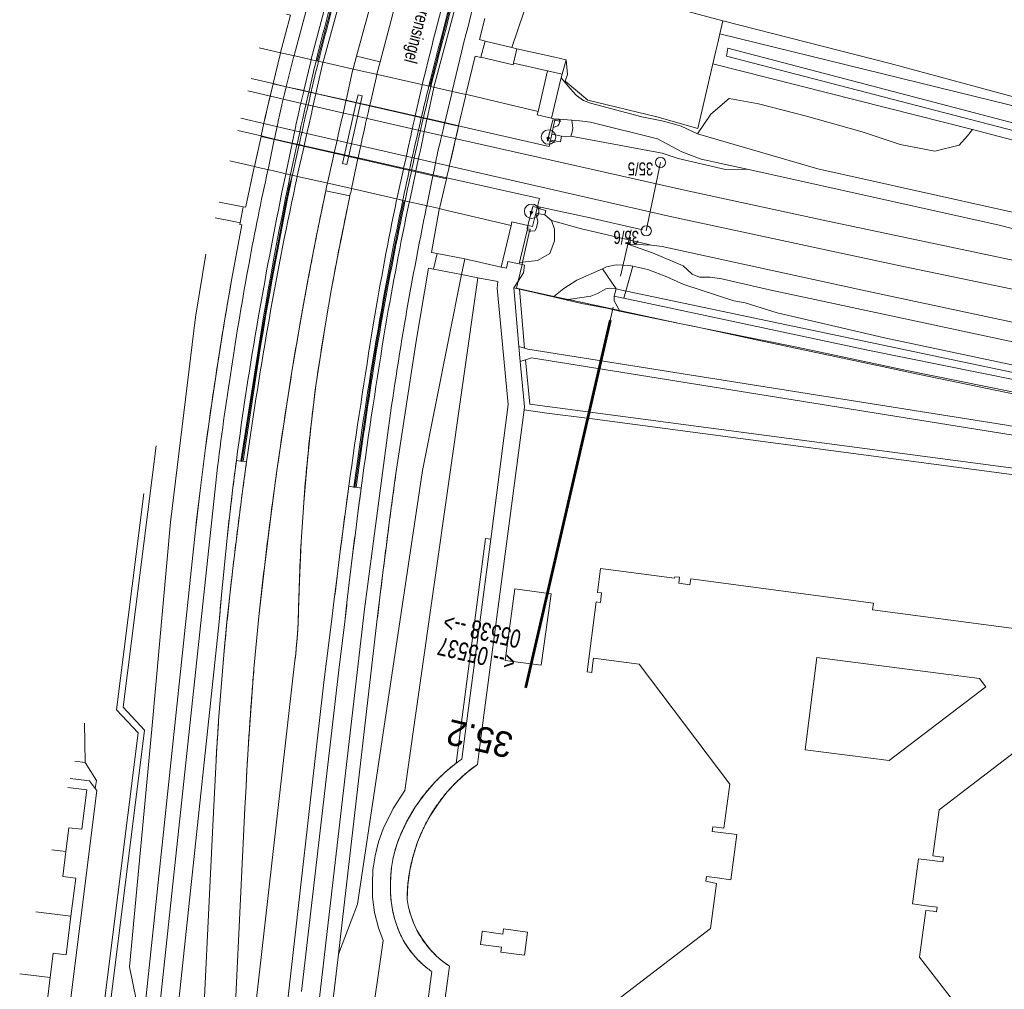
# Model space of a CAD drawing. Header units: metres. Extents: x 177050 to 178939, y 386242 to 386919.
# Tile 2 of 18: x 177051 to 177187, y 386699 to 386833. Entities that reach past the tile are written whole.
import ezdxf

# ---------------------------------------------------------------- set-up
doc = ezdxf.new("R2010")
doc.units = ezdxf.units.M
doc.header["$MEASUREMENT"] = 0
doc.linetypes.add('DGN Style 2', pattern=[10.930399, 6.558239, -4.37216])
for name, color, linetype, lineweight in [('Level 1', 7, 'Continuous', 0), ('Level 10', 7, 'Continuous', 0), ('Level 2', 7, 'Continuous', 0), ('Level 3', 7, 'Continuous', 0), ('Level 4', 7, 'Continuous', 0), ('Level 40', 7, 'Continuous', 0), ('Level 51', 7, 'Continuous', 0), ('Level 7', 7, 'Continuous', 0), ('Level 9', 7, 'Continuous', 0)]:
    doc.layers.add(name, color=color, linetype=linetype, lineweight=lineweight)
doc.styles.add('Style-ENGINEERING', font='ENGINEERING.shx')
doc.styles.add('Style-FANCY', font='FANCY.shx')

# ---------------------------------------------------------------- blocks, each defined once
blk = doc.blocks.new('022')
at = {"layer": 'Level 51', "color": 7, "linetype": 'Continuous', "lineweight": 0}
blk.add_circle((0, 0), 0.7, dxfattribs=at)
blk = doc.blocks.new('045')
at = {"color": 7, "linetype": 'Continuous', "lineweight": 13, "extrusion": (0, 0, -1)}
blk.add_solid([(0.27, 0.01), (-0.01, 0.68), (-0.28, 0.01)], dxfattribs=at)
at = {"layer": 'Level 40', "color": 7, "linetype": 'Continuous', "lineweight": 13, "flags": 128}
blk.add_lwpolyline([(0, 0.11), (0, -0.81)], dxfattribs=at)
at = {"layer": 'Level 40', "color": 7, "linetype": 'Continuous', "lineweight": 0}
blk.add_circle((0, 0), 1, dxfattribs=at)

msp = doc.modelspace()

# ---------------------------------------------------------------- linework, layer by layer
at = {"layer": 'Level 1', "linetype": 'Continuous', "lineweight": 13, "flags": 128}
for points in [[(178058.805, 386579.258), (177949.796, 386608.25), (177899.355, 386621.742), (177883.661, 386625.83), (177761.716, 386658.41), (177677.272, 386680.748), (177510.328, 386725.152), (177475.793, 386734.204), (177443.681, 386742.369), (177422.648, 386747.621), (177396.256, 386754.087), (177344.301, 386766.36), (177314.281, 386773.123), (177290.142, 386778.42), (177251.997, 386786.543), (177200.815, 386797.094), (177161.929, 386805.309), (177142.85, 386809.451), (177108.005, 386817.267), (177090.198, 386821.356), (177082.773, 386823.104)], [(178057.909, 386575.788), (178007.591, 386589.22), (177824.506, 386637.819), (177536.111, 386714.539), (177467.167, 386732.554), (177418.083, 386744.814), (177377.577, 386754.585), (177342.082, 386762.874), (177296.806, 386772.956), (177249.869, 386782.919), (177171.875, 386799.144), (177140.68, 386805.872), (177088.884, 386817.672), (177081.802, 386819.344)]]:
    msp.add_lwpolyline(points, dxfattribs=at)
at = {"layer": 'Level 2', "linetype": 'Continuous', "lineweight": 0, "flags": 128}
msp.add_lwpolyline([(177139.539, 386813.254), (177137.579, 386803.836)], dxfattribs=at)
at = {"layer": 'Level 3', "linetype": 'Continuous', "lineweight": 0, "flags": 128}
for points in [[(177083.214, 386824.812), (177086.244, 386824.092)], [(177086.244, 386824.092), (177086.767, 386823.968), (177088.058, 386823.675)], [(177088.058, 386823.675), (177090.464, 386823.129)], [(177090.464, 386823.129), (177091.16, 386822.97)], [(177091.16, 386822.97), (177091.458, 386822.903)], [(177091.458, 386822.903), (177092.131, 386822.75)], [(177092.131, 386822.75), (177096.277, 386821.808)], [(177096.277, 386821.808), (177097.683, 386821.489)], [(177097.683, 386821.489), (177098.268, 386821.356)], [(177098.268, 386821.356), (177099.525, 386821.071)], [(177099.525, 386821.071), (177105.793, 386819.648)], [(177105.793, 386819.648), (177106.636, 386819.456)], [(177106.636, 386819.456), (177106.921, 386819.391)], [(177106.921, 386819.391), (177107.424, 386819.277)], [(177107.424, 386819.277), (177109.852, 386818.726)], [(177084.595, 386816.888), (177081.365, 386817.654)], [(177109.852, 386818.726), (177111.765, 386818.292)], [(177111.765, 386818.292), (177112.115, 386818.212)], [(177112.115, 386818.212), (177124.223, 386815.462)], [(177084.595, 386816.888), (177085.132, 386816.761), (177086.422, 386816.471)], [(177086.422, 386816.471), (177088.87, 386815.921)], [(177088.87, 386815.921), (177089.537, 386815.771)], [(177089.537, 386815.771), (177089.824, 386815.706)], [(177089.824, 386815.706), (177090.509, 386815.552)], [(177090.509, 386815.552), (177094.66, 386814.619)], [(177094.66, 386814.619), (177096.057, 386814.305)], [(177096.057, 386814.305), (177096.642, 386814.174)], [(177096.642, 386814.174), (177097.938, 386813.883)], [(177097.938, 386813.883), (177104.197, 386812.476)], [(177104.197, 386812.476), (177105.001, 386812.295)], [(177105.001, 386812.295), (177105.305, 386812.227)], [(177105.305, 386812.227), (177105.895, 386812.094)], [(177105.895, 386812.094), (177108.256, 386811.563)], [(177108.256, 386811.563), (177110.113, 386811.146)], [(177110.113, 386811.146), (177110.53, 386811.052)], [(177122.9, 386808.271), (177110.53, 386811.052)], [(177188.519, 386749.035), (177168.706, 386751.69), (177168.824, 386752.572), (177143.689, 386755.941), (177143.58, 386755.128), (177142.034, 386755.335), (177142.143, 386756.148), (177141.501, 386756.23), (177141.468, 386756.034), (177131.289, 386757.366), (177130.848, 386754.048), (177131.436, 386754.004), (177131.277, 386752.678), (177130.669, 386752.769), (177129.445, 386743.146), (177130.071, 386743.049), (177130.198, 386744.024), (177130.327, 386745.01), (177136.622, 386744.208), (177149.072, 386727.683), (177148.235, 386721.605), (177147.253, 386721.74), (177146.749, 386721.81), (177146.657, 386721.175), (177148.15, 386720.976), (177150.028, 386720.725), (177149.208, 386714.517), (177147.328, 386714.761), (177145.847, 386714.954), (177145.76, 386714.32), (177146.252, 386714.212), (177147.222, 386713.998), (177146.397, 386707.8), (177130.14, 386695.333)], [(177124.472, 386753.888), (177119.516, 386754.565), (177118.18, 386744.704), (177123.102, 386744.03), (177124.472, 386753.888)], [(177170.989, 386730.908), (177184.281, 386741.082), (177183.415, 386742.213), (177161.05, 386745.094), (177159.415, 386732.399), (177170.989, 386730.908)], [(177187.617, 386687.726), (177175.185, 386703.863), (177176.024, 386710.304), (177177.028, 386710.18), (177177.485, 386710.123), (177177.578, 386710.755), (177176.091, 386710.95), (177174.211, 386711.196), (177175.032, 386717.411), (177176.907, 386717.169), (177178.398, 386716.976), (177178.489, 386717.609), (177177.983, 386717.671), (177177.018, 386717.79), (177177.85, 386724.136), (177194.11, 386736.582)], [(177057.74, 386718.413), (177058.149, 386721.684), (177059.92, 386721.457), (177060.592, 386726.877), (177057.999, 386727.201)], [(177057.74, 386718.413), (177055.792, 386718.656)], [(177058.428, 386709.508), (177059.079, 386714.725), (177057.309, 386714.959), (177057.74, 386718.413)], [(177058.428, 386709.508), (177053.585, 386710.112)], [(177055.566, 386701.044), (177055.985, 386704.394), (177057.763, 386704.185), (177058.428, 386709.508)], [(177120.816, 386704.141), (177121.255, 386707.321), (177117.93, 386707.771), (177117.851, 386707.033), (177115.014, 386707.453), (177114.939, 386706.912), (177114.756, 386705.599), (177117.667, 386705.239), (177117.58, 386704.543), (177120.816, 386704.141)], [(177055.566, 386701.044), (177051.377, 386701.567)], [(177056.26, 386692.139), (177056.925, 386697.44), (177055.144, 386697.668), (177055.566, 386701.044)]]:
    msp.add_lwpolyline(points, dxfattribs=at)
at = {"layer": 'Level 4', "linetype": 'Continuous', "lineweight": 0, "flags": 128}
for points in [[(177104.787, 386870.286), (177100.924, 386857.961), (177100.536, 386856.725), (177095.784, 386840.442), (177092.41, 386827.567), (177092.338, 386827.251)], [(177107.815, 386823.74), (177110.704, 386834.963), (177114.657, 386848.967), (177119.841, 386866.607)], [(177146.739, 386826.821), (177147.159, 386828.625), (177147.415, 386829.724), (177147.701, 386830.953)], [(177147.701, 386830.953), (177190.131, 386820.533), (177204.763, 386816.921), (177220.836, 386812.409), (177226.903, 386810.285), (177233.979, 386808.207), (177244.882, 386805.195), (177262.564, 386800.683), (177280.389, 386795.772), (177300.483, 386790.768), (177313.71, 386787.04), (177329.345, 386782.99), (177337.206, 386781.372), (177343.65, 386780.461)], [(177087.261, 386828.352), (177084.301, 386829.018)], [(177111.75, 386818.226), (177111.766, 386818.297), (177112.694, 386822.308), (177112.763, 386822.612), (177110.927, 386823.025), (177107.896, 386823.707), (177107.278, 386823.846), (177101.015, 386825.256), (177097.649, 386826.014), (177093.333, 386826.985), (177092.376, 386827.201), (177091.577, 386827.38), (177089.64, 386827.817), (177087.737, 386828.245), (177087.261, 386828.352), (177087.203, 386828.109), (177086.244, 386824.092), (177086.238, 386824.068)], [(177086.244, 386824.092), (177087.203, 386828.109), (177087.261, 386828.352)], [(177342.479, 386776.948), (177340.507, 386777.485), (177295.7, 386789.435), (177188.197, 386817.609), (177148.631, 386827.875), (177148.814, 386828.965), (177209.333, 386813.104), (177250.272, 386802.167), (177326.234, 386782.156), (177342.99, 386778.481)], [(177182.449, 386817.772), (177146.739, 386826.821)], [(177086.238, 386824.068), (177085.643, 386821.582), (177085.41, 386820.605), (177085.12, 386819.28), (177084.794, 386817.795), (177084.595, 386816.888), (177084.581, 386816.823)], [(177086.238, 386824.068), (177111.75, 386818.226)], [(177112.763, 386822.61), (177112.694, 386822.308), (177111.766, 386818.297)], [(177113.073, 386822.542), (177112.763, 386822.61)], [(177122.694, 386820.264), (177113.073, 386822.542)], [(177124.527, 386819.347), (177122.585, 386819.803), (177122.694, 386820.264)], [(177125.007, 386819.052), (177124.712, 386819.109), (177124.384, 386817.802), (177124.003, 386816.244), (177124.375, 386816.159)], [(177125.044, 386819.221), (177124.527, 386819.347)], [(177124.788, 386818.049), (177125.007, 386819.052)], [(177125.007, 386819.052), (177125.044, 386819.221)], [(177125.685, 386818.922), (177125.007, 386819.052)], [(177125.807, 386818.899), (177125.685, 386818.922)], [(177110.074, 386810.98), (177110.113, 386811.148), (177110.311, 386812.005), (177110.653, 386813.486), (177111.75, 386818.226)], [(177111.766, 386818.297), (177112.115, 386818.212)], [(177124.587, 386817.131), (177124.788, 386818.049)], [(177341.709, 386774.635), (177338.93, 386775.417), (177314.039, 386782.147), (177221.413, 386807.56), (177182.449, 386817.772)], [(177083.672, 386812.672), (177083.726, 386812.918), (177084.581, 386816.823), (177084.595, 386816.888)], [(177084.581, 386816.823), (177083.672, 386812.672), (177084.178, 386812.557), (177086.094, 386812.122), (177088.213, 386811.641), (177090.003, 386811.234), (177094.005, 386810.326), (177097.423, 386809.55), (177103.376, 386808.198), (177104.154, 386808.021), (177107.467, 386807.269), (177109.131, 386806.897), (177109.135, 386806.92), (177109.174, 386807.088), (177110.074, 386810.98)], [(177110.074, 386810.98), (177084.581, 386816.823)], [(177124.223, 386815.462), (177124.375, 386816.159)], [(177124.375, 386816.159), (177124.406, 386816.299)], [(177124.375, 386816.159), (177125.029, 386816.009)], [(177124.406, 386816.299), (177124.446, 386816.481), (177124.587, 386817.131)], [(177080.278, 386813.445), (177083.672, 386812.672)], [(177088.861, 386811.411), (177088.447, 386809.966), (177087.839, 386807.044), (177085.791, 386796.14), (177084.361, 386787.877), (177083.299, 386780.972), (177081.95, 386772.14)], [(177110.113, 386811.146), (177110.074, 386810.98), (177109.174, 386807.088), (177109.135, 386806.92), (177109.131, 386806.897)], [(177110.113, 386811.148), (177110.113, 386811.146)], [(177110.53, 386811.052), (177110.113, 386811.148)], [(177122.62, 386807.189), (177122.9, 386808.271)], [(177097.504, 386768.547), (177099.831, 386784.384), (177100.462, 386788.217), (177101.677, 386795.096), (177103.868, 386806.163), (177104.243, 386807.882)], [(177109.131, 386806.897), (177109.586, 386806.788)], [(177109.586, 386806.788), (177118.982, 386804.588)], [(177121.286, 386804.565), (177121.986, 386807.197), (177122.588, 386807.065)], [(177122.38, 386806.26), (177122.558, 386806.948)], [(177122.556, 386807.203), (177122.62, 386807.189)], [(177122.558, 386806.948), (177122.569, 386806.991), (177122.588, 386807.065)], [(177122.588, 386807.065), (177122.62, 386807.189)], [(177122.588, 386807.065), (177123.02, 386806.971)], [(177122.62, 386807.189), (177129.838, 386805.608), (177137.068, 386803.971)], [(177121.347, 386804.551), (177121.904, 386804.418), (177122.38, 386806.26)], [(177118.982, 386804.588), (177119.095, 386805.066), (177121.286, 386804.565)], [(177121.286, 386804.565), (177121.174, 386804.144), (177121.246, 386804.127)], [(177121.246, 386804.127), (177121.591, 386804.048), (177121.535, 386803.803)], [(177121.286, 386804.565), (177121.347, 386804.551)], [(177121.535, 386803.803), (177120.559, 386799.529)], [(177120.481, 386799.185), (177119.962, 386796.915)], [(177120.559, 386799.529), (177120.481, 386799.185)], [(177131.538, 386798.597), (177132.119, 386798.866), (177133.422, 386799.167), (177135.176, 386799.069), (177135.711, 386798.952)], [(177133.446, 386795.832), (177131.538, 386798.597)], [(177134.764, 386795.54), (177135.711, 386798.952)], [(177135.711, 386798.952), (177137.806, 386798.492), (177140.414, 386797.515), (177142.759, 386796.457), (177149.633, 386794.188), (177151.18, 386793.92), (177155.576, 386792.561), (177170.372, 386789.097), (177195.233, 386783.822), (177215.764, 386779.371), (177232.549, 386776.006), (177273.203, 386767.522), (177294.97, 386763.058), (177324.677, 386756.691), (177329.93, 386756.235), (177344.398, 386753.094), (177354.856, 386751.039), (177365.447, 386748.57), (177369.985, 386747.348), (177386.912, 386743.478), (177397.527, 386740.942), (177421.591, 386735.666), (177473.594, 386723.581), (177474.37, 386723.447)], [(177119.962, 386796.915), (177119.739, 386795.938), (177124.877, 386794.806)], [(177133.174, 386794.852), (177133.446, 386795.832)], [(177133.446, 386795.832), (177134.764, 386795.54)], [(177124.877, 386794.806), (177126.835, 386794.374)], [(177134.443, 386794.587), (177133.174, 386794.852)], [(177133.875, 386792.863), (177133.176, 386794.183), (177133.174, 386794.852)], [(177134.496, 386794.576), (177134.443, 386794.587)], [(177134.496, 386794.576), (177134.764, 386795.54)], [(177473.824, 386721.32), (177460.269, 386724.388), (177429.389, 386731.137), (177384.563, 386741.438), (177361.544, 386746.644), (177339.467, 386751.5), (177325.835, 386754.781), (177323.379, 386755.354), (177296.014, 386761.13), (177270.522, 386766.364), (177249, 386770.971), (177229.894, 386774.945), (177168.073, 386787.425), (177134.496, 386794.576)], [(177134.764, 386795.54), (177134.835, 386795.524)], [(177474.017, 386722.071), (177453.217, 386726.65), (177420.042, 386734.104), (177358.796, 386747.984), (177335.732, 386753.409), (177315.323, 386757.931), (177291.816, 386762.851), (177269.54, 386767.345), (177204.387, 386780.906), (177134.835, 386795.524)], [(177126.835, 386794.374), (177126.882, 386794.364), (177131.77, 386793.311), (177133.875, 386792.863)], [(177133.875, 386792.863), (177142.171, 386791.1)], [(177133.916, 386792.787), (177133.875, 386792.863)], [(177142.171, 386791.1), (177133.916, 386792.787)], [(177142.171, 386791.1), (177144.044, 386790.702), (177152.924, 386788.775), (177160.274, 386787.222), (177170.032, 386785.18), (177174.924, 386784.127), (177187.138, 386781.582), (177192.089, 386780.553), (177199.383, 386778.996), (177211.575, 386776.45), (177218.943, 386774.897), (177226.985, 386773.214)], [(177227.068, 386773.738), (177173.446, 386784.607), (177158.311, 386787.802), (177142.171, 386791.1)]]:
    msp.add_lwpolyline(points, dxfattribs=at)
at = {"layer": 'Level 7', "linetype": 'DGN Style 2', "lineweight": 0, "flags": 128}
msp.add_lwpolyline([(177135.496, 386803.964), (177120.95, 386740.912)], dxfattribs=at)
at = {"layer": 'Level 7', "linetype": 'Continuous', "lineweight": 53, "flags": 128}
msp.add_lwpolyline([(177132.629, 386791.535), (177120.95, 386740.912)], dxfattribs=at)
at = {"layer": 'Level 9', "linetype": 'Continuous', "lineweight": 0, "flags": 128}
for points in [[(177109.852, 386818.726), (177110.808, 386822.737), (177110.881, 386823.044), (177112.206, 386828.615, -0.0144132), (177117.419, 386847.402, -0.0096817), (177126.75, 386874.968), (177137.715, 386903.875, 0.0082388), (177142.409, 386915.847)], [(177091.16, 386822.97, -0.0014229), (177092.101, 386826.995), (177092.102, 386826.997), (177092.102, 386827), (177092.35, 386828.043, -0.0126547), (177100.557, 386857.319), (177104.63, 386870.33), (177104.787, 386870.286)], [(177104.787, 386870.286), (177104.92, 386870.249), (177100.848, 386857.219, 0.0114549), (177092.66, 386827.906), (177092.432, 386826.975), (177092.426, 386826.948), (177092.42, 386826.922, 0.0064751), (177091.458, 386822.903)], [(177105.793, 386819.648), (177106.689, 386823.674), (177106.757, 386823.98, -0.0115834), (177115.75, 386857.191), (177117.104, 386861.716), (177118.954, 386867.898)], [(177106.636, 386819.456, -0.0023912), (177107.602, 386823.466), (177107.624, 386823.622), (177107.647, 386823.778), (177107.856, 386824.494, -0.0108347), (177115.799, 386853.519), (177116.808, 386856.884), (177119.799, 386866.859), (177120.063, 386866.822), (177117.043, 386856.614), (177115.522, 386851.473, 0.0086906), (177108.138, 386824.47), (177107.892, 386823.464), (177107.885, 386823.433), (177107.878, 386823.403, 0.0023917), (177106.921, 386819.391)], [(177089.537, 386815.771), (177089.622, 386816.161), (177089.727, 386816.632), (177089.899, 386817.412), (177089.924, 386817.523), (177090.074, 386818.193), (177090.323, 386819.303), (177090.575, 386820.414), (177090.752, 386821.194), (177090.931, 386821.974), (177091.145, 386822.906, -0.0000226), (177091.16, 386822.97)], [(177091.458, 386822.903, 0.0001076), (177091.443, 386822.836, 0.0083847), (177091.225, 386821.905, 0.0050123), (177090.865, 386820.346, 0.0029992), (177090.362, 386818.126, 0.0036596), (177090.014, 386816.564), (177089.962, 386816.334), (177089.91, 386816.104), (177089.824, 386815.706)], [(177105.001, 386812.295), (177105.079, 386812.652), (177105.191, 386813.154, -0.0018293), (177105.54, 386814.716), (177105.789, 386815.815), (177105.945, 386816.497), (177106.222, 386817.694), (177106.497, 386818.871), (177106.511, 386818.932), (177106.62, 386819.39, -0.0000394), (177106.636, 386819.456)], [(177106.921, 386819.391, 0.0000392), (177106.906, 386819.325), (177106.798, 386818.867), (177106.765, 386818.726), (177106.512, 386817.629), (177106.334, 386816.849), (177106.212, 386816.312), (177106.084, 386815.749), (177105.969, 386815.237), (177105.838, 386814.649), (177105.664, 386813.868), (177105.492, 386813.087), (177105.381, 386812.582), (177105.327, 386812.331), (177105.305, 386812.227)], [(177086.422, 386816.471), (177086.408, 386816.404), (177085.595, 386812.49), (177085.559, 386812.316), (177085.543, 386812.245), (177085.528, 386812.175, 0.0092841), (177082.925, 386799.361, 0.0142634), (177078.48, 386770.41), (177069.646, 386687.799)], [(177081.187, 386772.211, -0.0109178), (177084.206, 386791.876, -0.008911), (177087.972, 386811.615), (177087.975, 386811.629), (177087.977, 386811.643), (177088.038, 386811.93), (177088.854, 386815.844), (177088.87, 386815.921)], [(177081.784, 386772.142), (177084.301, 386788.185, -0.0118946), (177088.604, 386811.47), (177088.623, 386811.63), (177088.626, 386811.647), (177089.087, 386813.739), (177089.519, 386815.691), (177089.537, 386815.771)], [(177090.509, 386815.552), (177090.49, 386815.469), (177089.611, 386811.57), (177089.57, 386811.39), (177089.555, 386811.322), (177089.541, 386811.255, 0.0094799), (177085.725, 386791.87, 0.0083635), (177082.589, 386772.045)], [(177089.824, 386815.706), (177089.386, 386813.671), (177088.968, 386811.717, 0.1004526), (177088.861, 386811.411)], [(177097.938, 386813.883), (177097.913, 386813.767), (177097.079, 386809.859), (177097.033, 386809.643), (177097.021, 386809.592), (177097.011, 386809.541, 0.0029299), (177096.814, 386808.634)], [(177096.663, 386768.705, -0.006754), (177100.065, 386791.166, -0.0091927), (177103.229, 386808.114), (177103.246, 386808.202), (177103.254, 386808.239), (177103.297, 386808.435), (177104.165, 386812.334), (177104.197, 386812.476)], [(177097.329, 386768.561), (177098.556, 386777.033, -0.0156928), (177104.038, 386807.822, -0.0360469), (177104.056, 386807.925, -0.01427), (177104.127, 386808.244, -0.0019572), (177104.969, 386812.15), (177105.001, 386812.295)], [(177105.305, 386812.227), (177105.273, 386812.08, 0.0022033), (177104.442, 386808.172), (177104.408, 386808.012), (177104.375, 386807.852, 0.0174338), (177098.693, 386775.856), (177097.665, 386768.536)], [(177105.895, 386812.094), (177105.863, 386811.945), (177105.031, 386808.037), (177105, 386807.89), (177104.981, 386807.803), (177104.963, 386807.717, 0.0102076), (177101.724, 386790.77, 0.0076805), (177098.358, 386768.412)], [(177088.861, 386811.411, 0.008351), (177084.559, 386788.223), (177082.102, 386772.139)], [(177093.26, 386681.699), (177093.233, 386681.773, -0.1115997), (177092.009, 386693.136), (177098.8, 386751.78), (177101.832, 386774.671, -0.0176956), (177107.36, 386807.167), (177107.376, 386807.246), (177107.393, 386807.326), (177107.426, 386807.489), (177108.224, 386811.404), (177108.256, 386811.563)], [(177092.847, 386806.273, -0.001415), (177093.487, 386809.345)], [(177096.814, 386808.634, 0.0029209), (177095.906, 386804.312)], [(177092.225, 386803.197, -0.0014151), (177092.847, 386806.273)], [(177095.906, 386804.312, 0.0029206), (177095.049, 386799.98)], [(177091.62, 386800.118, -0.0014149), (177092.225, 386803.197)], [(177091.033, 386797.036, -0.0014147), (177091.62, 386800.118)], [(177095.049, 386799.98, 0.0029208), (177094.243, 386795.638)], [(177080.57, 386797.281, 0.0027143), (177079.567, 386791.462)], [(177090.463, 386793.95, -0.0014151), (177091.033, 386797.036)], [(177094.243, 386795.638, 0.0029208), (177093.487, 386791.287)], [(177089.91, 386790.861, -0.001415), (177090.463, 386793.95)], [(177079.567, 386791.462, 0.002714), (177078.628, 386785.633)], [(177088.792, 386784.205, -0.0026761), (177089.91, 386790.861)], [(177093.487, 386791.287, 0.002921), (177092.783, 386786.927)], [(177092.783, 386786.927, 0.0029205), (177092.129, 386782.56)], [(177078.628, 386785.633, 0.0027141), (177077.752, 386779.794)], [(177087.745, 386777.537, -0.0026763), (177088.792, 386784.205)], [(177092.129, 386782.56, 0.0047589), (177091.469, 386777.196)], [(177077.752, 386779.794, 0.0027141), (177076.939, 386773.946)], [(177086.769, 386770.859, -0.002676), (177087.745, 386777.537)], [(177091.469, 386777.196, 0.0047584), (177090.911, 386771.821)], [(177076.939, 386773.946, 0.0027143), (177076.19, 386768.089)], [(177080.717, 386768.518, -0.0020482), (177081.187, 386772.211)], [(177082.589, 386772.045, 0.0015572), (177082.083, 386768.378)], [(177090.911, 386771.821, 0.0047588), (177090.455, 386766.436)], [(177085.865, 386764.171, -0.0026759), (177086.769, 386770.859)], [(177102.668, 386767.022, -0.0009629), (177103.135, 386770.421)], [(177096.24, 386765.591, -0.0009178), (177096.663, 386768.705)], [(177076.19, 386768.089, 0.0027139), (177075.505, 386762.225)], [(177080.277, 386764.821, -0.0020483), (177080.717, 386768.518)], [(177082.083, 386768.378, 0.0015572), (177081.599, 386764.708)], [(177098.358, 386768.412, 0.001041), (177097.951, 386765.347)], [(177090.455, 386766.436, 0.0047581), (177090.102, 386761.044)], [(177102.214, 386763.621, -0.000963), (177102.668, 386767.022)], [(177079.867, 386761.12, -0.0020486), (177080.277, 386764.821)], [(177081.599, 386764.708, 0.0015572), (177081.139, 386761.035)], [(177095.828, 386762.476, -0.0009176), (177096.24, 386765.591)], [(177097.951, 386765.347, 0.0010408), (177097.556, 386762.281)], [(177085.033, 386757.474, -0.0026758), (177085.865, 386764.171)], [(177101.773, 386760.218, -0.0009631), (177102.214, 386763.621)], [(177095.428, 386759.359, -0.0009178), (177095.828, 386762.476)], [(177097.556, 386762.281, 0.0010409), (177097.174, 386759.213)], [(177079.488, 386757.416, -0.0020485), (177079.867, 386761.12)], [(177081.139, 386761.035, 0.0015573), (177080.701, 386757.359)], [(177090.102, 386761.044, 0.0047584), (177089.852, 386755.646)], [(177095.039, 386756.241, -0.0009176), (177095.428, 386759.359)], [(177097.174, 386759.213, 0.0010411), (177096.805, 386756.143)], [(177101.345, 386756.814, -0.0009629), (177101.773, 386760.218)], [(177079.139, 386753.709, -0.0020485), (177079.488, 386757.416)], [(177080.701, 386757.359, 0.001557), (177080.287, 386753.681)], [(177084.272, 386750.768, -0.002676), (177085.033, 386757.474)], [(177100.931, 386753.408, -0.000963), (177101.345, 386756.814)], [(177089.852, 386755.646, 0.0047586), (177089.704, 386750.244)], [(177094.662, 386753.121, -0.0009178), (177095.039, 386756.241)], [(177096.805, 386756.143, 0.0010409), (177096.449, 386753.072)], [(177078.82, 386750, -0.0020481), (177079.139, 386753.709)], [(177080.287, 386753.681, 0.0015573), (177079.895, 386750)], [(177094.296, 386750, -0.0009177), (177094.662, 386753.121)], [(177096.449, 386753.072, 0.0010408), (177096.105, 386750)], [(177100.529, 386750, -0.0009631), (177100.931, 386753.408)], [(177079.895, 386750, 0.0025343), (177079.465, 386745.489)], [(177089.692, 386749.999, -0.0025104), (177089.64, 386749.112)], [(177089.64, 386749.112, -0.0025119), (177089.58, 386748.225)], [(177089.51, 386747.339, -0.0025017), (177089.432, 386746.457)], [(177089.58, 386748.225, -0.0025111), (177089.51, 386747.339)], [(177089.432, 386746.457, -0.0025041), (177089.345, 386745.575)], [(177079.465, 386745.489, 0.0025342), (177079.081, 386740.974)], [(177089.345, 386745.575, -0.0025011), (177089.249, 386744.695)], [(177083.344, 386740.338, -0.0015957), (177083.6, 386743.53)], [(177079.081, 386740.974, 0.0025344), (177078.742, 386736.455)], [(177083.109, 386737.144, -0.0015958), (177083.344, 386740.338)], [(177078.742, 386736.455, 0.0010342), (177078.617, 386734.61)], [(177082.894, 386733.949, -0.0015956), (177083.109, 386737.144)], [(177078.617, 386734.61, 0.0010339), (177078.5, 386732.765)], [(177082.758, 386731.751, -0.0010973), (177082.894, 386733.949)], [(177078.5, 386732.765, 0.0010337), (177078.39, 386730.92)], [(177082.632, 386729.552, -0.0010975), (177082.758, 386731.751)], [(177082.515, 386727.353, -0.0010973), (177082.632, 386729.552)], [(177111.424, 386730.563, 0.0201388), (177109.908, 386729.307)], [(177112.847, 386729.241, -0.0205999), (177114.345, 386730.401)], [(177109.908, 386729.307, 0.0201392), (177108.498, 386727.933)], [(177111.449, 386727.961, -0.0206093), (177112.847, 386729.241)], [(177108.498, 386727.933, 0.0201401), (177107.203, 386726.45)], [(177110.161, 386726.571, -0.0206042), (177111.449, 386727.961)], [(177107.203, 386726.45, 0.0234368), (177105.852, 386724.6)], [(177108.925, 386724.986, -0.0218549), (177110.161, 386726.571)], [(177105.852, 386724.6, 0.0234431), (177104.68, 386722.631)], [(177107.833, 386723.3, -0.0218418), (177108.925, 386724.986)], [(177104.68, 386722.631, 0.023431), (177103.698, 386720.562)], [(177106.892, 386721.525, -0.0218447), (177107.833, 386723.3)], [(177106.109, 386719.674, -0.0218533), (177106.892, 386721.525)], [(177103.698, 386720.562, 0.016607), (177103.298, 386719.502)], [(177103.298, 386719.502, 0.0166009), (177102.97, 386718.418)], [(177105.491, 386717.762, -0.0218489), (177106.109, 386719.674)], [(177102.714, 386717.315, 0.016589), (177102.532, 386716.198)], [(177102.97, 386718.418, 0.0165978), (177102.714, 386717.315)], [(177105.042, 386715.803, -0.0218534), (177105.491, 386717.762)], [(177102.532, 386716.198, 0.0165942), (177102.425, 386715.071)], [(177102.425, 386715.071, 0.0166003), (177102.392, 386713.939)], [(177104.766, 386713.813, -0.0218454), (177105.042, 386715.803)], [(177102.392, 386713.939, 0.0191141), (177102.394, 386712.743)], [(177104.664, 386711.806, -0.0218512), (177104.766, 386713.813)], [(177102.394, 386712.743, 0.019125), (177102.488, 386711.55)], [(177104.871, 386710.706, -0.0210682), (177104.664, 386711.806)], [(177102.488, 386711.55, 0.0191204), (177102.673, 386710.368)], [(177105.17, 386709.628, -0.0210565), (177104.871, 386710.706)], [(177102.673, 386710.368, 0.0191112), (177102.947, 386709.204)], [(177102.947, 386709.204, 0.0191055), (177103.31, 386708.065)], [(177105.559, 386708.578, -0.0210763), (177105.17, 386709.628)], [(177103.31, 386708.065, 0.0191157), (177103.758, 386706.956)], [(177106.035, 386707.565, -0.0210674), (177105.559, 386708.578)], [(177103.758, 386706.956, 0.0217146), (177104.284, 386705.964)], [(177106.594, 386706.596, -0.0210566), (177106.035, 386707.565)], [(177107.233, 386705.677, -0.0210688), (177106.594, 386706.596)], [(177104.284, 386705.964, 0.0217303), (177104.895, 386705.021)], [(177104.895, 386705.021, 0.0217178), (177105.585, 386704.135)], [(177107.947, 386704.815, -0.0210685), (177107.233, 386705.677)], [(177105.585, 386704.135, 0.0165757), (177106.162, 386703.501)], [(177108.73, 386704.017, -0.0210436), (177107.947, 386704.815)], [(177109.578, 386703.287, -0.0210611), (177108.73, 386704.017)], [(177106.162, 386703.501, 0.0165604), (177106.779, 386702.907)], [(177106.779, 386702.907, 0.0165626), (177107.434, 386702.355)], [(177110.485, 386702.631, -0.0210694), (177109.578, 386703.287)]]:
    msp.add_lwpolyline(points, format="xyb", dxfattribs=at)
for points in [[(177119.074, 386829.045), (177128.209, 386855.996), (177136.888, 386880.402), (177144.66, 386902.932), (177146.242, 386906.697), (177147.404, 386907.507)], [(177148.111, 386832.715), (177125.115, 386838.925), (177131.683, 386858.178), (177137.584, 386874.981), (177145.74, 386898.209), (177147.42, 386902.838), (177148.163, 386904.621), (177148.319, 386904.997), (177149.545, 386905.866), (177149.875, 386906.639), (177147.404, 386907.507)], [(177101.633, 386874.255), (177095.815, 386853.07), (177089.115, 386827.982), (177089.043, 386827.69), (177088.058, 386823.675)], [(177090.464, 386823.129), (177091.41, 386827.152), (177091.479, 386827.446), (177096.815, 386847.565), (177102.61, 386868.36), (177103.713, 386873.06)], [(177105.99, 386872.339), (177103.045, 386862.55), (177098.98, 386848.54), (177093.106, 386827.077), (177093.039, 386826.781), (177092.131, 386822.75)], [(177110.122, 386870.896), (177106.15, 386857.84), (177101.9, 386843.14), (177097.722, 386827.858)], [(177121.057, 386867.183), (177116.635, 386853.9), (177112.595, 386839.58), (177108.349, 386823.619), (177108.284, 386823.311), (177107.424, 386819.277)], [(177100.961, 386827.089), (177105.926, 386845.898)], [(177087.261, 386828.352), (177087.273, 386828.4), (177088.648, 386833.516), (177088.101, 386833.64)], [(177115.384, 386833.074), (177114.63, 386830.145), (177115.399, 386829.955)], [(177147.701, 386830.953), (177148.111, 386832.715)], [(177259.197, 386803.42), (177257.266, 386803.734), (177226.227, 386812.074), (177208.411, 386816.758), (177181.297, 386824.091), (177171.14, 386826.86), (177148.111, 386832.715)], [(177114.831, 386827.747), (177115.399, 386829.955)], [(177115.399, 386829.955), (177119.074, 386829.045)], [(177119.074, 386829.045), (177119.79, 386828.887)], [(177119.79, 386828.887), (177119.307, 386826.906)], [(177119.79, 386828.887), (177125.003, 386827.734)], [(177096.277, 386821.808), (177097.184, 386825.838), (177097.251, 386826.137), (177097.722, 386827.858)], [(177097.722, 386827.858), (177100.961, 386827.089)], [(177100.961, 386827.089), (177100.514, 386825.396), (177100.445, 386825.095), (177099.525, 386821.071)], [(177114.831, 386827.747), (177114.818, 386827.695), (177114.049, 386827.869), (177112.765, 386822.617), (177112.763, 386822.61)], [(177119.307, 386826.906), (177119.247, 386826.67), (177115.611, 386827.557), (177114.839, 386827.745), (177114.831, 386827.747)], [(177125.003, 386827.734), (177126.56, 386827.39), (177126.727, 386825.349), (177126.406, 386824.44), (177129.537, 386821.813), (177139.038, 386819.541), (177144.672, 386817.939), (177146.739, 386826.821)], [(177125.003, 386827.734), (177126.555, 386827.387), (177125.998, 386825.386)], [(177124.009, 386825.838), (177119.307, 386826.906)], [(177122.694, 386820.264), (177123.642, 386824.257), (177124.009, 386825.838)], [(177124.009, 386825.838), (177125.998, 386825.386)], [(177125.862, 386824.896), (177125.671, 386824.208), (177125.575, 386823.798), (177124.527, 386819.347)], [(177125.998, 386825.386), (177125.862, 386824.896)], [(177125.862, 386824.896), (177127.095, 386823.407), (177127.977, 386822.48), (177128.946, 386821.788), (177129.894, 386821.384), (177136.958, 386819.538), (177139.736, 386818.963), (177141.125, 386818.595), (177142.393, 386818.23), (177144.611, 386817.205)], [(177086.244, 386824.092), (177086.238, 386824.068), (177086.015, 386823.138), (177085.662, 386821.66), (177085.643, 386821.582), (177085.41, 386820.605), (177085.137, 386819.358), (177085.12, 386819.28), (177084.794, 386817.795), (177084.595, 386816.888)], [(177088.058, 386823.675), (177088.049, 386823.639), (177087.821, 386822.711), (177087.459, 386821.234), (177087.44, 386821.157), (177087.145, 386819.955), (177086.933, 386818.934), (177086.917, 386818.856), (177086.608, 386817.367), (177086.422, 386816.471)], [(177088.87, 386815.921), (177089.052, 386816.791), (177089.362, 386818.28), (177089.378, 386818.358), (177089.67, 386819.755), (177089.865, 386820.583), (177089.883, 386820.661), (177090.231, 386822.14), (177090.45, 386823.071), (177090.464, 386823.129)], [(177092.131, 386822.75), (177092.115, 386822.681), (177091.905, 386821.748), (177091.571, 386820.265), (177091.553, 386820.187), (177091.052, 386817.968), (177091.035, 386817.891), (177090.701, 386816.408), (177090.509, 386815.552)], [(177094.66, 386814.619), (177094.852, 386815.476), (177095.186, 386816.959), (177095.203, 386817.036), (177095.701, 386819.25), (177095.719, 386819.328), (177096.053, 386820.811), (177096.262, 386821.74), (177096.277, 386821.808)], [(177098.268, 386821.356), (177098.504, 386822.399), (177097.919, 386822.532), (177097.683, 386821.489)], [(177144.611, 386817.205), (177146.443, 386819.906), (177148.982, 386822.034), (177153.001, 386821.303), (177159.638, 386819.634), (177167.273, 386817.44), (177172.522, 386815.721), (177177.268, 386814.778), (177180.612, 386815.622), (177181.771, 386816.889), (177182.449, 386817.772)], [(177097.683, 386821.489), (177096.057, 386814.305)], [(177096.642, 386814.174), (177098.268, 386821.356)], [(177099.525, 386821.071), (177099.51, 386821.003), (177099.299, 386820.078), (177098.961, 386818.596), (177098.943, 386818.518), (177098.7, 386817.455), (177098.455, 386816.306), (177098.438, 386816.228), (177098.121, 386814.742), (177097.938, 386813.883)], [(177104.197, 386812.476), (177104.388, 386813.335), (177104.718, 386814.818), (177104.735, 386814.896), (177105.226, 386817.1), (177105.243, 386817.178), (177105.573, 386818.661), (177105.778, 386819.581), (177105.793, 386819.648)], [(177107.424, 386819.277), (177107.41, 386819.211), (177107.214, 386818.291), (177106.898, 386816.804), (177106.881, 386816.726), (177106.412, 386814.52), (177106.395, 386814.442), (177106.078, 386812.955), (177105.895, 386812.094)], [(177125.685, 386818.922), (177125.57, 386818.471), (177125.401, 386818.285), (177124.788, 386818.049)], [(177125.044, 386819.221), (177125.526, 386819.197)], [(177127.333, 386819.087), (177125.526, 386819.197)], [(177125.526, 386819.197), (177125.709, 386819.015), (177125.685, 386818.922)], [(177127.177, 386816.873), (177127.369, 386817.391), (177127.464, 386817.973), (177127.333, 386819.087)], [(177151.443, 386812.302), (177145.13, 386813.698), (177142.472, 386814.708), (177139.105, 386816.511), (177129.884, 386818.77), (177128.459, 386818.994), (177127.663, 386819.017), (177127.333, 386819.087)], [(177108.256, 386811.563), (177108.432, 386812.427), (177108.736, 386813.916), (177108.752, 386813.995), (177108.915, 386814.795), (177109.247, 386816.191), (177109.266, 386816.269), (177109.619, 386817.748), (177109.836, 386818.66), (177109.852, 386818.726)], [(177110.113, 386811.148), (177110.311, 386812.005), (177110.653, 386813.486), (177110.671, 386813.564), (177111.178, 386815.755), (177111.196, 386815.833), (177111.539, 386817.314), (177111.75, 386818.226), (177111.765, 386818.292)], [(177111.765, 386818.292), (177111.766, 386818.297)], [(177124.406, 386816.299), (177125.789, 386816.069), (177125.905, 386816.876)], [(177124.587, 386817.131), (177125.905, 386816.876)], [(177125.905, 386816.876), (177126.521, 386816.753), (177127.177, 386816.873)], [(177127.177, 386816.873), (177139.758, 386814.525), (177141.948, 386813.807), (177148.496, 386812.267), (177151.443, 386812.302)], [(177377.026, 386763.136), (177376.553, 386764.833), (177340.946, 386773.648), (177336.346, 386774.233), (177330.881, 386775.459), (177282.793, 386786.718), (177279.486, 386787.895), (177277.623, 386788.28), (177270.602, 386789.086), (177215.243, 386800.597), (177213.045, 386801.276), (177210.704, 386802.2), (177208.796, 386802.803), (177205.891, 386803.151), (177204.436, 386803.119), (177202.91, 386803.209), (177201.119, 386803.471), (177161.197, 386812.384), (177144.611, 386817.205)], [(177093.487, 386809.345), (177093.588, 386809.824), (177093.716, 386810.424), (177093.717, 386810.428), (177093.717, 386810.431), (177093.76, 386810.62), (177094.637, 386814.518), (177094.66, 386814.619)], [(177096.057, 386814.305), (177095.788, 386813.116), (177096.373, 386812.983), (177096.642, 386814.174)], [(177082.129, 386807.141), (177082.141, 386807.138), (177082.447, 386807.079), (177082.474, 386807.202), (177083.657, 386812.604), (177083.672, 386812.672)], [(177151.443, 386812.302), (177185.942, 386804.674), (177198.002, 386801.586), (177202.828, 386800.916), (177208.531, 386800.316), (177210.383, 386799.865), (177214.641, 386798.3), (177234.95, 386794.075), (177252.326, 386790.669), (177269.577, 386786.684), (177272.751, 386786.188), (177275.525, 386786.338), (177278.449, 386785.657), (177280.558, 386784.711), (177291.123, 386782.165), (177319.441, 386776.366), (177337.461, 386772.184), (177340.951, 386772.096), (177361.401, 386766.943), (177377.026, 386763.136)], [(177093.487, 386809.345), (177092.847, 386806.273)], [(177096.814, 386808.634), (177093.487, 386809.345)], [(177095.906, 386804.312), (177096.814, 386808.634)], [(177078.814, 386807.779), (177082.129, 386807.141)], [(177082.129, 386807.141), (177082.074, 386806.85), (177081.849, 386805.657), (177081.716, 386804.951)], [(177109.131, 386806.897), (177109.107, 386806.766), (177108.02, 386800.85), (177108.795, 386800.706)], [(177123.625, 386806.02), (177123.74, 386806.646), (177122.558, 386806.948)], [(177081.716, 386804.951), (177080.827, 386805.122), (177078.256, 386805.618)], [(177092.847, 386806.273), (177092.225, 386803.197)], [(177124.552, 386805.271), (177124.953, 386804.046), (177124.949, 386802.442), (177124.302, 386800.708), (177122.629, 386799.735), (177120.559, 386799.529)], [(177121.535, 386803.803), (177121.676, 386803.772), (177122.234, 386803.833), (177122.481, 386804.267), (177122.677, 386805.122), (177122.38, 386806.26)], [(177123.625, 386806.02), (177122.38, 386806.26)], [(177124.552, 386805.271), (177123.625, 386806.02)], [(177138.296, 386801.86), (177128.683, 386804.111), (177124.552, 386805.271)], [(177080.57, 386797.281), (177081.925, 386804.645), (177081.671, 386804.708), (177081.716, 386804.951)], [(177095.049, 386799.98), (177095.906, 386804.312)], [(177117.62, 386798.838), (177118.982, 386804.588)], [(177121.246, 386804.127), (177121.187, 386803.878)], [(177121.347, 386804.551), (177121.246, 386804.127)], [(177092.225, 386803.197), (177091.62, 386800.118)], [(177121.187, 386803.878), (177120.28, 386800.067), (177120.147, 386799.488)], [(177121.187, 386803.878), (177121.535, 386803.803)], [(177308.43, 386762.827), (177295.968, 386765.275), (177284.152, 386767.737), (177277.255, 386768.981), (177275.478, 386768.614), (177273.58, 386768.639), (177272.104, 386769.057), (177269.488, 386770.427), (177266.358, 386771.589), (177231.379, 386779.398), (177209.195, 386783.872), (177205.822, 386783.693), (177204.232, 386784.06), (177202.879, 386784.567), (177194.219, 386787.224), (177154.124, 386795.8), (177147.973, 386797.214), (177146.349, 386797.449), (177144.922, 386797.433), (177143.912, 386797.872), (177142.661, 386799.014), (177138.433, 386800.818), (177135.063, 386801.981), (177138.296, 386801.86)], [(177267.215, 386774.565), (177210.251, 386786.709), (177205.163, 386787.008), (177201.495, 386788.383), (177167.735, 386795.577), (177139.781, 386801.663), (177138.296, 386801.86)], [(177068.277, 386693.779), (177066.481, 386702.545), (177069.541, 386735.232), (177072.133, 386763.734), (177075.544, 386791.971), (177076.963, 386800.612)], [(177091.62, 386800.118), (177091.033, 386797.036)], [(177094.243, 386795.638), (177095.049, 386799.98)], [(177108.313, 386798.554), (177108.795, 386800.706)], [(177108.795, 386800.706), (177112.625, 386799.995)], [(177112.625, 386799.995), (177112.172, 386797.808)], [(177112.625, 386799.995), (177117.62, 386798.838)], [(177108.313, 386798.554), (177107.635, 386798.685), (177105.935, 386788.635), (177103.135, 386770.421)], [(177112.172, 386797.808), (177108.313, 386798.554)], [(177120.098, 386799.269), (177118.509, 386799.616), (177118.333, 386798.673), (177117.62, 386798.838)], [(177120.481, 386799.185), (177120.825, 386799.11), (177120.705, 386798.037), (177119.962, 386796.915)], [(177120.147, 386799.488), (177120.098, 386799.269)], [(177120.098, 386799.269), (177120.481, 386799.185)], [(177120.559, 386799.529), (177120.147, 386799.488)], [(177124.877, 386794.806), (177126.231, 386795.874), (177128.039, 386797.038), (177131.538, 386798.597)], [(177079.567, 386791.462), (177080.57, 386797.281)], [(177112.172, 386797.808), (177106.801, 386770.824), (177097.87, 386711.148), (177095.233, 386704.257)], [(177114.411, 386797.375), (177104.339, 386726.81), (177102.754, 386724.319), (177101.389, 386721.52), (177100.744, 386719.725), (177100.267, 386717.824), (177099.982, 386715.886), (177099.894, 386713.98), (177099.924, 386712.141), (177100.199, 386710.001), (177100.725, 386707.91), (177101.388, 386706.135), (177097.735, 386680.543)], [(177114.411, 386797.375), (177112.172, 386797.808)], [(177116.174, 386761.412), (177118.6, 386779.921), (177117.042, 386795.926), (177117.134, 386796.849), (177114.411, 386797.375)], [(177091.033, 386797.036), (177090.463, 386793.95)], [(177119.962, 386796.915), (177119.35, 386795.99)], [(177119.35, 386795.99), (177120.049, 386787.915)], [(177119.35, 386795.99), (177120.118, 386795.813)], [(177120.118, 386795.813), (177120.822, 386787.686)], [(177120.118, 386795.813), (177124.789, 386794.736)], [(177133.446, 386795.832), (177132.544, 386795.941), (177132.016, 386795.865), (177130.857, 386795.201), (177129.96, 386794.861), (177126.835, 386794.374)], [(177093.487, 386791.287), (177094.243, 386795.638)], [(177124.789, 386794.736), (177124.877, 386794.806)], [(177126.55, 386794.33), (177124.789, 386794.736)], [(177090.463, 386793.95), (177089.91, 386790.861)], [(177126.835, 386794.374), (177126.55, 386794.33)], [(177133.916, 386792.787), (177132.361, 386793.128), (177128.714, 386793.831), (177126.68, 386794.3), (177126.55, 386794.33)], [(177078.628, 386785.633), (177079.567, 386791.462)], [(177089.91, 386790.861), (177088.792, 386784.205)], [(177092.783, 386786.927), (177093.487, 386791.287)], [(177120.245, 386785.83), (177120.049, 386787.915)], [(177120.049, 386787.915), (177120.822, 386787.686)], [(177120.822, 386787.686), (177121.275, 386787.552), (177186.841, 386777.139), (177223.526, 386770.613), (177226.471, 386769.955)], [(177092.129, 386782.56), (177092.783, 386786.927)], [(177209.669, 386771.937), (177208.73, 386772.355), (177186.65, 386775.951), (177121.785, 386786.362), (177120.975, 386786.082)], [(177077.752, 386779.794), (177078.628, 386785.633)], [(177120.975, 386786.082), (177120.245, 386785.83)], [(177120.245, 386785.83), (177120.784, 386780.095), (177120.829, 386779.611), (177120.774, 386779.188)], [(177209.203, 386768.366), (177121.547, 386779.994), (177120.975, 386786.082)], [(177088.792, 386784.205), (177087.745, 386777.537)], [(177091.469, 386777.196), (177092.129, 386782.56)], [(177076.939, 386773.946), (177077.752, 386779.794)], [(177120.774, 386779.188), (177118.587, 386762.508), (177115.012, 386735.447), (177114.684, 386732.967), (177114.345, 386730.401)], [(177192.675, 386769.651), (177129.802, 386777.99), (177123.879, 386778.72), (177120.774, 386779.188)], [(177087.745, 386777.537), (177086.769, 386770.859)], [(177090.911, 386771.821), (177091.469, 386777.196)], [(177070.144, 386774.218), (177065.622, 386738.265), (177068.565, 386735.094), (177062.859, 386689.552)], [(177076.19, 386768.089), (177076.939, 386773.946)], [(177081.187, 386772.211), (177080.717, 386768.518)], [(177081.784, 386772.142), (177081.187, 386772.211)], [(177081.95, 386772.14), (177081.784, 386772.142)], [(177082.102, 386772.139), (177081.95, 386772.14)], [(177082.083, 386768.378), (177082.589, 386772.045)], [(177082.589, 386772.045), (177082.102, 386772.139)], [(177090.455, 386766.436), (177090.911, 386771.821)], [(177086.769, 386770.859), (177085.865, 386764.171)], [(177103.135, 386770.421), (177102.668, 386767.022)], [(177096.663, 386768.705), (177096.24, 386765.591)], [(177097.329, 386768.561), (177096.663, 386768.705)], [(177062.05, 386689.761), (177067.687, 386734.751), (177064.71, 386737.909), (177068.454, 386767.674)], [(177075.505, 386762.225), (177076.19, 386768.089)], [(177080.717, 386768.518), (177080.277, 386764.821)], [(177081.599, 386764.708), (177082.083, 386768.378)], [(177097.504, 386768.547), (177097.329, 386768.561)], [(177097.665, 386768.536), (177097.504, 386768.547)], [(177098.358, 386768.412), (177097.665, 386768.536)], [(177097.951, 386765.347), (177098.358, 386768.412)], [(177090.102, 386761.044), (177090.455, 386766.436)], [(177102.668, 386767.022), (177102.214, 386763.621)], [(177080.277, 386764.821), (177079.867, 386761.12)], [(177081.139, 386761.035), (177081.599, 386764.708)], [(177096.24, 386765.591), (177095.828, 386762.476)], [(177097.556, 386762.281), (177097.951, 386765.347)], [(177085.865, 386764.171), (177085.033, 386757.474)], [(177102.214, 386763.621), (177101.773, 386760.218)], [(177068.277, 386693.779), (177073.629, 386744.46), (177075.505, 386762.225)], [(177095.828, 386762.476), (177095.428, 386759.359)], [(177097.174, 386759.213), (177097.556, 386762.281)], [(177079.867, 386761.12), (177079.488, 386757.416)], [(177080.701, 386757.359), (177081.139, 386761.035)], [(177089.852, 386755.646), (177090.102, 386761.044)], [(177111.424, 386730.563), (177115.48, 386761.505), (177116.174, 386761.412)], [(177111.424, 386730.563), (177111.553, 386730.66), (177111.682, 386730.756), (177111.812, 386730.852), (177111.942, 386730.947), (177112.073, 386731.041), (177112.205, 386731.134), (177112.801, 386735.68), (177116.174, 386761.412)], [(177095.428, 386759.359), (177095.039, 386756.241)], [(177096.805, 386756.143), (177097.174, 386759.213)], [(177101.773, 386760.218), (177101.345, 386756.814)], [(177079.488, 386757.416), (177079.139, 386753.709)], [(177080.287, 386753.681), (177080.701, 386757.359)], [(177085.033, 386757.474), (177084.272, 386750.768)], [(177101.345, 386756.814), (177100.931, 386753.408)], [(177089.704, 386750.244), (177089.852, 386755.646)], [(177095.039, 386756.241), (177094.662, 386753.121)], [(177096.449, 386753.072), (177096.805, 386756.143)], [(177079.139, 386753.709), (177078.82, 386750)], [(177079.895, 386750), (177080.287, 386753.681)], [(177094.662, 386753.121), (177094.296, 386750)], [(177096.105, 386750), (177096.449, 386753.072)], [(177100.931, 386753.408), (177100.529, 386750)], [(177078.82, 386750), (177072.126, 386687.158)], [(177079.465, 386745.489), (177079.895, 386750)], [(177084.272, 386750.768), (177083.6, 386743.53)], [(177094.296, 386750), (177093.24, 386741.72), (177087.939, 386695.206), (177087.671, 386692.428), (177087.516, 386689.732), (177087.715, 386683.131)], [(177089.64, 386749.112), (177089.692, 386749.999)], [(177089.692, 386749.999), (177089.704, 386750.244)], [(177090.15, 386699.13), (177095.26, 386743.36), (177096.105, 386750)], [(177100.529, 386750), (177095.233, 386704.257)], [(177089.58, 386748.225), (177089.64, 386749.112)], [(177089.432, 386746.457), (177089.51, 386747.339)], [(177089.51, 386747.339), (177089.58, 386748.225)], [(177089.345, 386745.575), (177089.432, 386746.457)], [(177079.081, 386740.974), (177079.465, 386745.489)], [(177083.383, 386684.25), (177083.227, 386689.658), (177083.511, 386694.252), (177083.72, 386696.168), (177089.249, 386744.695)], [(177089.249, 386744.695), (177089.345, 386745.575)], [(177083.6, 386743.53), (177083.344, 386740.338)], [(177078.742, 386736.455), (177079.081, 386740.974)], [(177083.344, 386740.338), (177083.109, 386737.144)], [(177078.617, 386734.61), (177078.742, 386736.455)], [(177083.109, 386737.144), (177082.894, 386733.949)], [(177060.295, 386736.089), (177060.403, 386730.66)], [(177078.5, 386732.765), (177078.617, 386734.61)], [(177082.894, 386733.949), (177082.758, 386731.751)], [(177078.39, 386730.92), (177078.5, 386732.765)], [(177058.94, 386730.844), (177060.403, 386730.66)], [(177076.221, 386686.1), (177078.001, 386722.883), (177078.39, 386730.92)], [(177082.758, 386731.751), (177082.632, 386729.552)], [(177060.403, 386730.66), (177061.953, 386728.171), (177061.76, 386727.073)], [(177082.632, 386729.552), (177082.515, 386727.353)], [(177109.908, 386729.307), (177111.424, 386730.563)], [(177114.345, 386730.401), (177112.847, 386729.241)], [(177061.76, 386727.073), (177060.961, 386728.144), (177058.328, 386728.473)], [(177108.498, 386727.933), (177109.908, 386729.307)], [(177112.847, 386729.241), (177111.449, 386727.961)], [(177057.484, 386690.941), (177061.971, 386726.79), (177061.76, 386727.073)], [(177082.515, 386727.353), (177082.371, 386724.357), (177080.484, 386684.999)], [(177107.203, 386726.45), (177108.498, 386727.933)], [(177111.449, 386727.961), (177110.161, 386726.571)], [(177105.852, 386724.6), (177107.203, 386726.45)], [(177110.161, 386726.571), (177108.925, 386724.986)], [(177104.68, 386722.631), (177105.852, 386724.6)], [(177108.925, 386724.986), (177107.833, 386723.3)], [(177103.698, 386720.562), (177104.68, 386722.631)], [(177107.833, 386723.3), (177106.892, 386721.525)], [(177106.892, 386721.525), (177106.109, 386719.674)], [(177103.298, 386719.502), (177103.698, 386720.562)], [(177102.97, 386718.418), (177103.298, 386719.502)], [(177106.109, 386719.674), (177105.491, 386717.762)], [(177102.532, 386716.198), (177102.714, 386717.315)], [(177102.714, 386717.315), (177102.97, 386718.418)], [(177105.491, 386717.762), (177105.042, 386715.803)], [(177102.425, 386715.071), (177102.532, 386716.198)], [(177102.392, 386713.939), (177102.425, 386715.071)], [(177105.042, 386715.803), (177104.766, 386713.813)], [(177102.394, 386712.743), (177102.392, 386713.939)], [(177104.766, 386713.813), (177104.664, 386711.806)], [(177102.488, 386711.55), (177102.394, 386712.743)], [(177104.664, 386711.806), (177104.871, 386710.706)], [(177102.673, 386710.368), (177102.488, 386711.55)], [(177104.871, 386710.706), (177105.17, 386709.628)], [(177102.947, 386709.204), (177102.673, 386710.368)], [(177103.31, 386708.065), (177102.947, 386709.204)], [(177105.17, 386709.628), (177105.559, 386708.578)], [(177103.758, 386706.956), (177103.31, 386708.065)], [(177105.559, 386708.578), (177106.035, 386707.565)], [(177104.284, 386705.964), (177103.758, 386706.956)], [(177106.035, 386707.565), (177106.594, 386706.596)], [(177106.594, 386706.596), (177107.233, 386705.677)], [(177104.895, 386705.021), (177104.284, 386705.964)], [(177105.585, 386704.135), (177104.895, 386705.021)], [(177107.233, 386705.677), (177107.947, 386704.815)], [(177095.233, 386704.257), (177094.25, 386695.77), (177093.874, 386692.526)], [(177106.162, 386703.501), (177105.585, 386704.135)], [(177107.947, 386704.815), (177108.73, 386704.017)], [(177108.73, 386704.017), (177109.578, 386703.287)], [(177105.015, 386678.662), (177108.078, 386701.88), (177107.969, 386701.957), (177107.86, 386702.034), (177107.752, 386702.113), (177107.645, 386702.193), (177107.539, 386702.273), (177107.434, 386702.355)], [(177106.779, 386702.907), (177106.162, 386703.501)], [(177107.434, 386702.355), (177106.779, 386702.907)], [(177110.485, 386702.631), (177110.211, 386700.593), (177107.192, 386678.1)], [(177109.578, 386703.287), (177110.485, 386702.631)]]:
    msp.add_lwpolyline(points, dxfattribs=at)

# ---------------------------------------------------------------- block references
at = {"layer": 'Level 2', "linetype": 'Continuous', "lineweight": 0}
for p in [(177139.539, 386813.253), (177137.579, 386803.836)]:
    msp.add_blockref('022', p, dxfattribs=at)
at = {"layer": 'Level 4', "linetype": 'Continuous', "lineweight": 0, "rotation": 165.516}
for p in [(177124.125, 386816.743), (177121.807, 386806.525)]:
    msp.add_blockref('045', p, dxfattribs=at)

# ---------------------------------------------------------------- texts
at = {"layer": 'Level 10', "linetype": 'Continuous', "lineweight": 0, "style": 'Style-FANCY', "width": 0.75}
for s, p in [('05538 -->', (177120.521, 386748.776)), ('<-- 05537', (177119.768, 386745.515))]:
    msp.add_text(s, height=2.5, rotation=167, dxfattribs=at).set_placement(p)
at = {"layer": 'Level 2', "linetype": 'Continuous', "lineweight": 0, "style": 'Style-ENGINEERING', "width": 0.75}
for s, p in [('  35/5', (177139.539, 386813.253)), ('  35/6', (177137.579, 386803.836))]:
    msp.add_text(s, height=1.8, rotation=180, dxfattribs=at).set_placement(p)
at = {"layer": 'Level 4', "linetype": 'Continuous', "lineweight": 0, "style": 'Style-FANCY', "width": 0.75}
msp.add_text('Rivierensingel', height=1.8, rotation=255.2, dxfattribs=at).set_placement((177107.122, 386838.147))
at = {"layer": 'Level 7', "linetype": 'Continuous', "lineweight": 0, "style": 'Style-FANCY'}
msp.add_text('35.2', height=3.5, rotation=167, dxfattribs=at).set_placement((177119.495, 386734.607))

doc.saveas('drawing.dxf')
